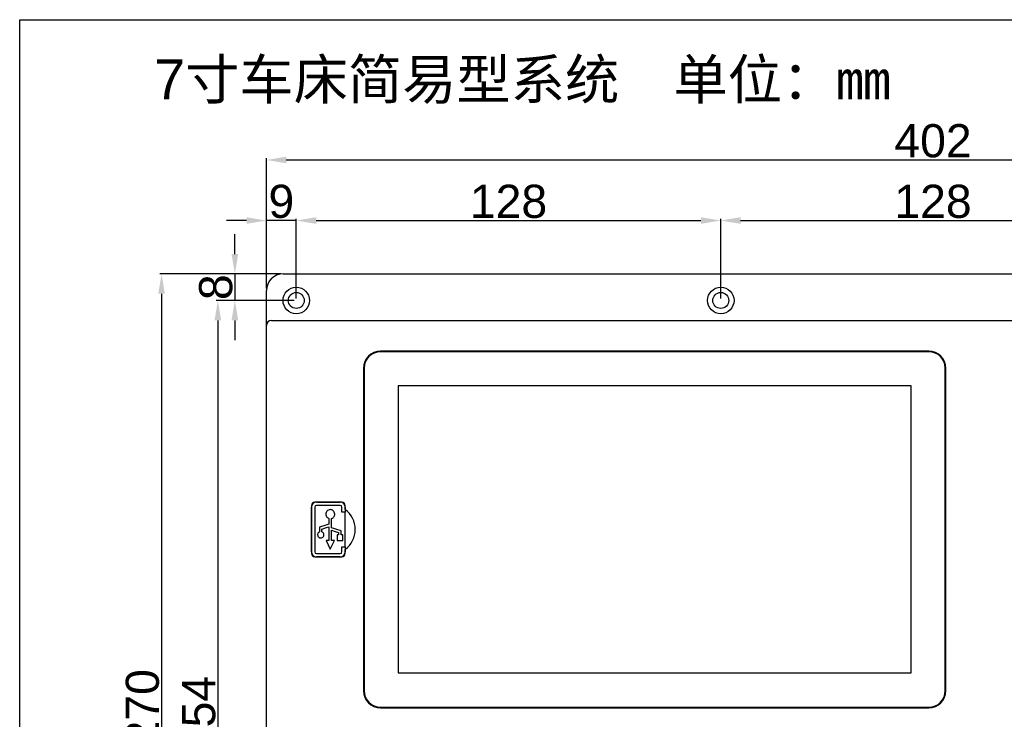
# Model space of a CAD drawing. Header units: millimetres. Extents: x 6964 to 8548, y -230 to 508.
# Tile 84 of 137: x 6964 to 7261, y 297 to 508. Entities that reach past the tile are written whole.
import ezdxf

# ---------------------------------------------------------------- set-up
doc = ezdxf.new("R2010")
doc.units = ezdxf.units.MM
doc.header["$LTSCALE"] = 3
doc.header["$PDSIZE"] = -1
doc.styles.get("Standard").update_dxf_attribs({"font": 'arial.ttf', "height": 10})
doc.dimstyles.new('ISO-25', dxfattribs={"dimtxt": 10, "dimasz": 6, "dimexe": 0.5, "dimexo": 0.625, "dimtad": 1, "dimdec": 1, "dimdsep": 46, "dimtxsty": 'Standard', "dimcen": 0, "dimclrd": 256, "dimclre": 256, "dimadec": 0, "dimazin": 0, "dimtfac": 1, "dimtdec": 1, "dimtmove": 0, "dimatfit": 3, "dimfxl": 1, "dimlwd": 30, "dimlwe": 30, "dimarcsym": 0})

# ---------------------------------------------------------------- blocks, each defined once
blk = doc.blocks.new('*D1')
at = {"lineweight": 30}
for p, q in [((7038.75, 427.17), (7038.75, 466.39)), ((7440.75, 427.17), (7440.75, 466.39)), ((7044.75, 465.89), (7434.75, 465.89))]:
    blk.add_line(p, q, dxfattribs=at)
for points in [[(7044.75, 466.89), (7044.75, 464.89), (7038.75, 465.89)], [(7434.75, 466.89), (7434.75, 464.89), (7440.75, 465.89)]]:
    blk.add_solid(points)
at = {"layer": 'Defpoints', "color": 0}
for p in [(7440.75, 465.89), (7038.75, 426.55), (7440.75, 426.55)]:
    blk.add_point(p, dxfattribs=at)
at = {"color": 0, "insert": (7239.75, 471.62), "char_height": 10, "attachment_point": 5}
blk.add_mtext('402', dxfattribs=at)
blk = doc.blocks.new('*D2')
at = {"lineweight": 30}
for p, q in [((7032.75, 447.63), (7026.75, 447.63)), ((7038.75, 427.17), (7038.75, 448.13)), ((7047.75, 447.63), (7038.75, 447.63)), ((7047.75, 424.17), (7047.75, 448.13)), ((7053.75, 447.63), (7059.75, 447.63))]:
    blk.add_line(p, q, dxfattribs=at)
for points in [[(7032.75, 448.63), (7032.75, 446.63), (7038.75, 447.63)], [(7053.75, 448.63), (7053.75, 446.63), (7047.75, 447.63)]]:
    blk.add_solid(points)
at = {"layer": 'Defpoints', "color": 0}
for p in [(7038.75, 447.63), (7038.75, 426.55), (7047.75, 423.55)]:
    blk.add_point(p, dxfattribs=at)
at = {"color": 0, "insert": (7043.25, 453.36), "char_height": 10, "attachment_point": 5}
blk.add_mtext('9', dxfattribs=at)
blk = doc.blocks.new('*D3')
at = {"lineweight": 30}
for p, q in [((7047.75, 424.17), (7047.75, 448.13)), ((7053.75, 447.63), (7169.75, 447.63)), ((7175.75, 424.17), (7175.75, 448.13))]:
    blk.add_line(p, q, dxfattribs=at)
for points in [[(7053.75, 448.63), (7053.75, 446.63), (7047.75, 447.63)], [(7169.75, 448.63), (7169.75, 446.63), (7175.75, 447.63)]]:
    blk.add_solid(points)
at = {"layer": 'Defpoints', "color": 0}
for p in [(7175.75, 447.63), (7047.75, 423.55), (7175.75, 423.55)]:
    blk.add_point(p, dxfattribs=at)
at = {"color": 0, "insert": (7111.75, 453.36), "char_height": 10, "attachment_point": 5}
blk.add_mtext('128', dxfattribs=at)
blk = doc.blocks.new('*D4')
at = {"lineweight": 30}
for p, q in [((7175.75, 424.17), (7175.75, 448.13)), ((7181.75, 447.63), (7297.75, 447.63)), ((7303.75, 424.17), (7303.75, 448.13))]:
    blk.add_line(p, q, dxfattribs=at)
for points in [[(7181.75, 448.63), (7181.75, 446.63), (7175.75, 447.63)], [(7297.75, 448.63), (7297.75, 446.63), (7303.75, 447.63)]]:
    blk.add_solid(points)
at = {"layer": 'Defpoints', "color": 0}
for p in [(7303.75, 447.63), (7175.75, 423.55), (7303.75, 423.55)]:
    blk.add_point(p, dxfattribs=at)
at = {"color": 0, "insert": (7239.75, 453.36), "char_height": 10, "attachment_point": 5}
blk.add_mtext('128', dxfattribs=at)
blk = doc.blocks.new('*D6')
at = {"lineweight": 30}
for p, q in [((7029.24, 437.55), (7029.24, 443.55)), ((7043.12, 431.55), (7028.74, 431.55)), ((7029.24, 431.55), (7029.24, 423.55)), ((7047.12, 423.55), (7028.74, 423.55)), ((7029.24, 417.55), (7029.24, 411.55))]:
    blk.add_line(p, q, dxfattribs=at)
for points in [[(7028.24, 437.55), (7030.24, 437.55), (7029.24, 431.55)], [(7028.24, 417.55), (7030.24, 417.55), (7029.24, 423.55)]]:
    blk.add_solid(points)
at = {"layer": 'Defpoints', "color": 0}
for p in [(7043.75, 431.55), (7029.24, 423.55), (7047.75, 423.55)]:
    blk.add_point(p, dxfattribs=at)
at = {"color": 0, "insert": (7023.5, 427.55), "char_height": 10, "attachment_point": 5, "rotation": 90}
blk.add_mtext('8', dxfattribs=at)
blk = doc.blocks.new('*D7')
at = {"lineweight": 30}
for p, q in [((7047.12, 423.55), (7023.61, 423.55)), ((7024.11, 417.55), (7024.11, 175.55)), ((7047.12, 169.55), (7023.61, 169.55))]:
    blk.add_line(p, q, dxfattribs=at)
for points in [[(7023.11, 417.55), (7025.11, 417.55), (7024.11, 423.55)], [(7023.11, 175.55), (7025.11, 175.55), (7024.11, 169.55)]]:
    blk.add_solid(points)
at = {"layer": 'Defpoints', "color": 0}
for p in [(7047.75, 423.55), (7024.11, 169.55), (7047.75, 169.55)]:
    blk.add_point(p, dxfattribs=at)
at = {"color": 0, "insert": (7018.38, 298.78), "char_height": 10, "attachment_point": 5, "rotation": 90}
blk.add_mtext('254', dxfattribs=at)
blk = doc.blocks.new('*D8')
at = {"lineweight": 30}
for p, q in [((7043.12, 431.55), (7006.63, 431.55)), ((7007.13, 425.55), (7007.13, 167.55)), ((7043.12, 161.55), (7006.63, 161.55))]:
    blk.add_line(p, q, dxfattribs=at)
for points in [[(7006.13, 425.55), (7008.13, 425.55), (7007.13, 431.55)], [(7006.13, 167.55), (7008.13, 167.55), (7007.13, 161.55)]]:
    blk.add_solid(points)
at = {"layer": 'Defpoints', "color": 0}
for p in [(7043.75, 431.55), (7007.13, 161.55), (7043.75, 161.55)]:
    blk.add_point(p, dxfattribs=at)
at = {"color": 0, "insert": (7001.4, 300.8), "char_height": 10, "attachment_point": 5, "rotation": 90}
blk.add_mtext('270', dxfattribs=at)

msp = doc.modelspace()

# ---------------------------------------------------------------- linework, layer by layer
at = {"linetype": 'Continuous', "lineweight": 30}
for p, q in [((7043.75, 431.55), (7435.75, 431.55)), ((7038.75, 419.05), (7038.75, 426.55)), ((7038.75, 416.05), (7038.75, 419.05)), ((7038.75, 177.05), (7038.75, 416.05)), ((7040.25, 417.55), (7439.25, 417.55)), ((7238.46, 408.3), (7073.18, 408.3)), ((7238.46, 408.1), (7073.18, 408.1)), ((7067.98, 403.1), (7067.98, 305.98)), ((7068.18, 403.1), (7068.18, 305.98)), ((7243.46, 305.98), (7243.46, 403.1)), ((7243.66, 305.98), (7243.66, 403.1)), ((7233.16, 397.8), (7078.48, 397.8)), ((7078.48, 397.8), (7078.48, 311.28)), ((7233.16, 311.28), (7233.16, 397.8)), ((7061.52, 362.79), (7053.32, 362.79)), ((7053.82, 362.79), (7061.02, 362.79)), ((7052.32, 361.79), (7052.32, 347.29)), ((7052.32, 347.79), (7052.32, 361.29)), ((7053.32, 361.29), (7053.32, 347.79)), ((7061.02, 361.79), (7053.82, 361.79)), ((7061.52, 359.79), (7061.52, 361.29)), ((7062.52, 359.79), (7061.52, 359.79)), ((7062.52, 361.15), (7062.52, 361.79)), ((7062.52, 361.29), (7062.52, 359.79)), ((7062.52, 349.29), (7062.52, 359.79)), ((7057.6, 357.87), (7057.6, 356.14)), ((7058.42, 355.06), (7058.42, 357.87)), ((7054.75, 355.21), (7054.75, 353.82)), ((7055.5, 353.82), (7055.5, 354.67)), ((7057.6, 355.36), (7057.6, 351.2)), ((7058.42, 351.2), (7058.42, 354.28)), ((7060.52, 353.59), (7060.52, 352.9)), ((7061.26, 352.9), (7061.26, 354.13)), ((7057.6, 351.2), (7056.74, 351.2)), ((7056.74, 351.2), (7058.01, 348.58)), ((7058.01, 348.58), (7059.27, 351.2)), ((7059.27, 351.2), (7058.42, 351.2)), ((7060.04, 352.9), (7060.04, 351.2)), ((7060.52, 352.9), (7060.04, 352.9)), ((7060.04, 351.2), (7061.74, 351.2)), ((7061.74, 352.9), (7061.26, 352.9)), ((7061.74, 351.2), (7061.74, 352.9)), ((7061.52, 347.79), (7061.52, 349.29)), ((7061.52, 349.29), (7062.52, 349.29)), ((7062.52, 349.29), (7062.52, 347.79)), ((7062.52, 347.29), (7062.52, 347.93)), ((7053.32, 346.29), (7061.52, 346.29)), ((7053.82, 347.29), (7061.02, 347.29)), ((7061.02, 346.29), (7053.82, 346.29)), ((7078.48, 311.28), (7233.16, 311.28)), ((7073.18, 300.98), (7238.46, 300.98)), ((7073.18, 300.78), (7238.46, 300.78))]:
    msp.add_line(p, q, dxfattribs=at)
at = {"color": 1}
msp.add_lwpolyline([(6964.35, 508.16), (8121.42, 508.16), (8121.42, -229.96), (6964.35, -229.96)], close=True, dxfattribs=at)
at = {"linetype": 'Continuous', "lineweight": 30, "flags": 128}
for points in [[(7057.6, 356.14), (7056.33, 355.72), (7054.75, 355.21)], [(7055.5, 354.67), (7056.82, 355.1), (7057.6, 355.36)], [(7061.26, 354.13), (7059.35, 354.75), (7058.42, 355.06)], [(7058.42, 354.28), (7059.45, 353.94), (7060.52, 353.59)]]:
    msp.add_lwpolyline(points, dxfattribs=at)
at = {"linetype": 'Continuous', "lineweight": 30}
for centre, radius in [((7047.75, 423.55), 4), ((7175.75, 423.55), 4), ((7047.75, 423.55), 2.4), ((7175.75, 423.55), 2.4)]:
    msp.add_circle(centre, radius, dxfattribs=at)
for centre, radius, start, end in [((7043.75, 426.55), 5, 90, 180), ((7040.25, 416.05), 1.5, 90, 180), ((7073.18, 403.1), 5.2, 90, 180), ((7073.18, 403.1), 5, 90, 180), ((7238.46, 403.1), 5.2, 0, 90), ((7238.46, 403.1), 5, 0, 90), ((7053.82, 361.29), 1.5, 90, 180), ((7053.32, 361.79), 1, 90, 180), ((7061.02, 361.29), 1.5, 0, 90), ((7061.52, 361.79), 1, 0, 90), ((7053.82, 361.29), 0.5, 90, 180), ((7061.02, 361.29), 0.5, 0, 90), ((7058.02, 354.54), 7.5, 306.8699, 53.1301), ((7053.82, 347.79), 1.5, 180, 270), ((7053.82, 347.79), 0.5, 180, 270), ((7061.02, 347.79), 0.5, 270, 0), ((7061.02, 347.79), 1.5, 270, 0), ((7053.32, 347.29), 1, 180, 270), ((7061.52, 347.29), 1, 270, 0), ((7073.18, 305.98), 5.2, 180, 270), ((7073.18, 305.98), 5, 180, 270), ((7238.46, 305.98), 5, 270, 0), ((7238.46, 305.98), 5.2, 270, 0)]:
    msp.add_arc(centre, radius, start, end, dxfattribs=at)
for points, knots in [([(7058.01, 360.51), (7057.81, 360.48), (7057.41, 360.43), (7056.98, 360.07), (7056.71, 359.63), (7056.68, 359.32), (7056.66, 359.16)], [0, 0, 0, 0, 0.283715, 0.557913, 0.775018, 1, 1, 1, 1]), ([(7059.36, 359.16), (7059.33, 359.36), (7059.28, 359.75), (7058.92, 360.19), (7058.48, 360.46), (7058.17, 360.49), (7058.01, 360.51)], [0, 0, 0, 0, 0.283714, 0.557914, 0.775018, 1, 1, 1, 1]), ([(7062.52, 360.54), (7062.52, 360.54), (7062.52, 360.56), (7062.52, 360.63), (7062.52, 360.68), (7062.52, 360.86), (7062.52, 361.01), (7062.52, 361.15)], [0, 0, 0, 0, 0.25, 0.25, 0.5, 0.5, 1, 1, 1, 1]), ([(7056.66, 359.16), (7056.68, 358.99), (7056.71, 358.67), (7056.95, 358.29), (7057.26, 358.01), (7057.49, 357.92), (7057.6, 357.87)], [0, 0, 0, 0, 0.287047, 0.564037, 0.780799, 1, 1, 1, 1]), ([(7058.42, 357.87), (7058.56, 357.94), (7058.85, 358.06), (7059.15, 358.4), (7059.33, 358.78), (7059.35, 359.03), (7059.36, 359.16)], [0, 0, 0, 0, 0.27784, 0.5532207, 0.7727429, 1, 1, 1, 1]), ([(7054.75, 353.82), (7054.66, 353.77), (7054.48, 353.67), (7054.3, 353.44), (7054.19, 353.19), (7054.18, 353.02), (7054.17, 352.94)], [0, 0, 0, 0, 0.276719, 0.552347, 0.772391, 1, 1, 1, 1]), ([(7056.08, 352.94), (7056.07, 353.05), (7056.05, 353.26), (7055.87, 353.6), (7055.64, 353.74), (7055.5, 353.82)], [0, 0, 0, 0, 0.288643, 0.567219, 1, 1, 1, 1]), ([(7054.17, 352.94), (7054.19, 352.8), (7054.22, 352.52), (7054.48, 352.2), (7054.79, 352.02), (7055.01, 351.99), (7055.13, 351.98)], [0, 0, 0, 0, 0.283707, 0.557919, 0.775029, 1, 1, 1, 1]), ([(7055.13, 351.98), (7055.27, 352), (7055.55, 352.04), (7055.86, 352.29), (7056.05, 352.6), (7056.07, 352.83), (7056.08, 352.94)], [0, 0, 0, 0, 0.283697, 0.557903, 0.775019, 1, 1, 1, 1]), ([(7062.52, 347.93), (7062.52, 348), (7062.52, 348.07), (7062.52, 348.21), (7062.52, 348.28), (7062.52, 348.39), (7062.52, 348.45), (7062.52, 348.52), (7062.52, 348.54), (7062.52, 348.54)], [0, 0, 0, 0, 0.25, 0.25, 0.5, 0.5, 0.75, 0.75, 1, 1, 1, 1])]:
    msp.add_open_spline(points, degree=3, knots=knots, dxfattribs=at)

# ---------------------------------------------------------------- texts
at = {"insert": (7004.89, 496.19), "char_height": 12, "attachment_point": 1}
msp.add_mtext_dynamic_manual_height_columns('7{\\fSimSun|b0|i0|c134|p2;寸车床简易型系统  单位：mm}', width=338.2421, gutter_width=50, heights=[0], dxfattribs=at)

# ---------------------------------------------------------------- dimensions: what is measured, and where the dimension line sits
for base, p1, p2, picture, middle in [((7440.75, 465.89), (7038.75, 426.55), (7440.75, 426.55), '*D1', (7239.75, 465.89)), ((7038.75, 447.63), (7047.75, 423.55), (7038.75, 426.55), '*D2', (7043.25, 447.63))]:
    dim = msp.add_linear_dim(base=base, p1=p1, p2=p2, dimstyle='ISO-25')
    dim.commit()
    dim.dimension.update_dxf_attribs({"geometry": picture, "text_midpoint": middle, "dimtype": 160})
for base, p1, p2, picture, middle in [((7175.75, 447.63), (7047.75, 423.55), (7175.75, 423.55), '*D3', (7111.75, 453.36)), ((7303.75, 447.63), (7175.75, 423.55), (7303.75, 423.55), '*D4', (7239.75, 453.36))]:
    dim = msp.add_linear_dim(base=base, p1=p1, p2=p2, dimstyle='ISO-25')
    dim.commit()
    dim.dimension.update_dxf_attribs({"geometry": picture, "text_midpoint": middle})
for base, p1, p2, picture, middle in [((7029.24, 423.55), (7043.75, 431.55), (7047.75, 423.55), '*D6', (7029.24, 427.55)), ((7007.13, 161.55), (7043.75, 431.55), (7043.75, 161.55), '*D8', (7007.13, 300.8)), ((7024.11, 169.55), (7047.75, 423.55), (7047.75, 169.55), '*D7', (7024.11, 298.78))]:
    dim = msp.add_linear_dim(base=base, p1=p1, p2=p2, angle=90, dimstyle='ISO-25')
    dim.commit()
    dim.dimension.update_dxf_attribs({"geometry": picture, "text_midpoint": middle, "dimtype": 160})

doc.saveas('drawing.dxf')
